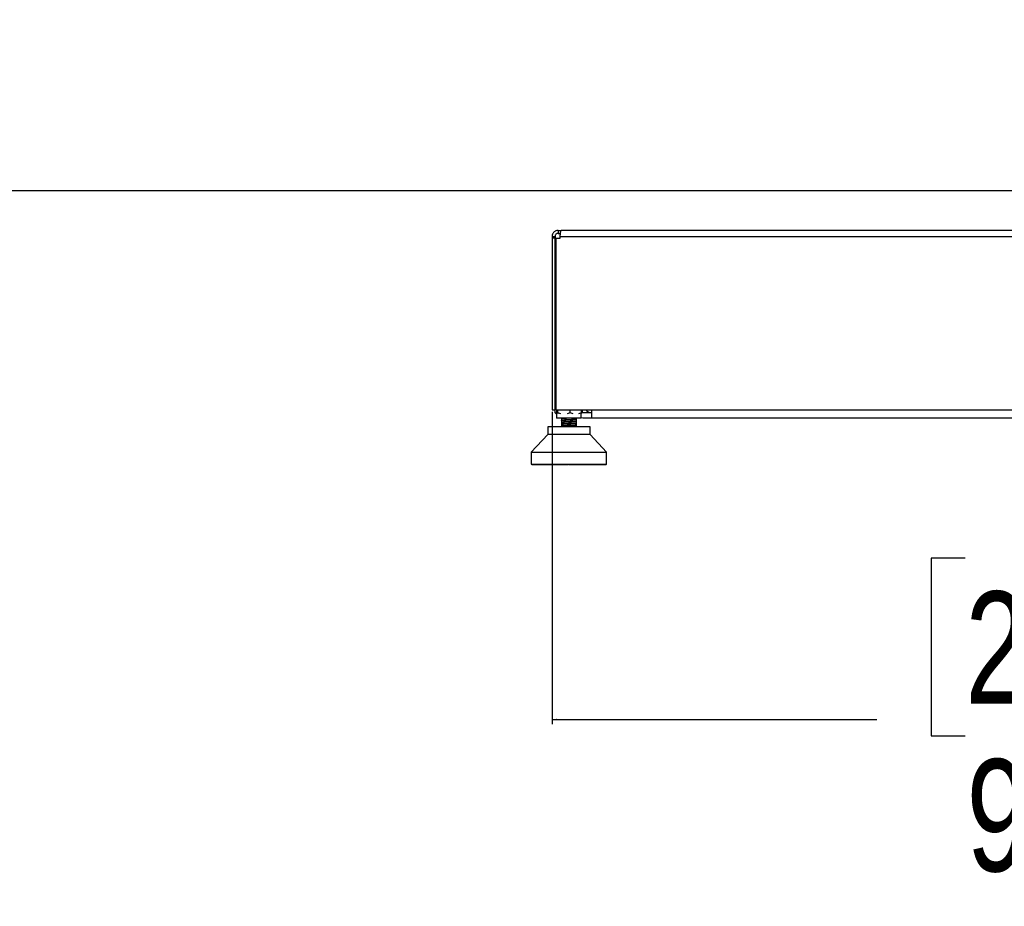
# Model space of a CAD drawing. Header units: millimetres. Extents: x 10 to 13239, y 20 to 10604.
# Tile 102 of 139: x 9449 to 10108, y 381 to 975. Entities that reach past the tile are written whole.
import ezdxf

# ---------------------------------------------------------------- set-up
doc = ezdxf.new("R2010")
doc.units = ezdxf.units.MM
doc.layers.add('COMPONENT_GEOMETRY', color=7, linetype='Continuous')
doc.styles.add('SLDTEXTSTYLE0', font='TXT', dxfattribs={"width": 0.75})
doc.dimstyles.new('SLDDIMSTYLE0', dxfattribs={"dimtxt": 75, "dimasz": 3.302, "dimexe": 0, "dimexo": 0.0625, "dimgap": 18.75, "dimtad": 0, "dimtih": 1, "dimtoh": 1, "dimdec": 0, "dimrnd": 1e-09, "dimzin": 12, "dimdsep": 46, "dimtxsty": 'SLDTEXTSTYLE0', "dimsah": 1, "dimcen": 0.09, "dimadec": 0, "dimazin": 3, "dimtfac": 1, "dimtdec": 0, "dimtofl": 0, "dimtmove": 0, "dimatfit": 3, "dimfxl": 1, "dimfrac": 2, "dimtolj": 1, "dimtzin": 12, "dimarcsym": 0})
doc.dimstyles.new('SLDDIMSTYLE1', dxfattribs={"dimtxt": 75, "dimasz": 3.302, "dimexe": 0, "dimexo": 0.0625, "dimgap": 18.75, "dimtad": 0, "dimtih": 1, "dimtoh": 1, "dimdec": 1, "dimrnd": 1e-09, "dimzin": 12, "dimdsep": 46, "dimtxsty": 'SLDTEXTSTYLE0', "dimsah": 1, "dimcen": 0.09, "dimadec": 0, "dimazin": 3, "dimtfac": 1, "dimtdec": 1, "dimtofl": 0, "dimtmove": 0, "dimatfit": 3, "dimfxl": 1, "dimfrac": 2, "dimtolj": 1, "dimtzin": 12, "dimarcsym": 0})

# ---------------------------------------------------------------- blocks, each defined once
blk = doc.blocks.new('_D_7')
at = {"layer": 'COMPONENT_GEOMETRY', "color": 7}
for p, q in [((9805.44, 712.3), (9805.44, 503.21)), ((10713.44, 712.3), (10713.44, 503.21)), ((10081.68, 614.41), (10058.83, 614.41)), ((10058.83, 614.41), (10058.83, 495.34)), ((10437.2, 614.41), (10460.05, 614.41)), ((10460.05, 614.41), (10460.05, 495.34)), ((9805.44, 506.38), (10022.58, 506.38)), ((10713.44, 506.38), (10496.3, 506.38)), ((10058.83, 495.34), (10081.68, 495.34)), ((10460.05, 495.34), (10437.2, 495.34))]:
    blk.add_line(p, q, dxfattribs=at)
for points in [[(9805.44, 506.38), (9808.74, 505.88), (9808.74, 506.89)], [(10713.44, 506.38), (10710.14, 506.89), (10710.14, 505.88)]]:
    blk.add_solid(points, dxfattribs=at)
at = {"layer": 'COMPONENT_GEOMETRY', "color": 7, "char_height": 75, "attachment_point": 1, "style": 'SLDTEXTSTYLE0'}
for s, insert in [('2\'11.75"', (10081.68, 592.02)), ('908mm', (10082.56, 479.81))]:
    blk.add_mtext(s, dxfattribs=dict(at, insert=insert))
blk = doc.blocks.new('_D_8')
at = {"layer": 'COMPONENT_GEOMETRY', "color": 7}
for p, q in [((7293.38, 3087.78), (7683.05, 3087.78)), ((7679.88, 3087.78), (7679.88, 2097.18)), ((7529.83, 2081.95), (7506.97, 2081.95)), ((7506.97, 2081.95), (7506.97, 1962.88)), ((7829.93, 2081.95), (7852.78, 2081.95)), ((7852.78, 2081.95), (7852.78, 1962.88)), ((7506.97, 1962.88), (7529.83, 1962.88)), ((7852.78, 1962.88), (7829.93, 1962.88)), ((7679.88, 860.07), (7679.88, 1850.67)), ((10160.67, 860.07), (7676.7, 860.07))]:
    blk.add_line(p, q, dxfattribs=at)
for points in [[(7679.88, 3087.78), (7679.37, 3084.48), (7680.39, 3084.48)], [(7679.88, 860.07), (7680.39, 863.37), (7679.37, 863.37)]]:
    blk.add_solid(points, dxfattribs=at)
at = {"layer": 'COMPONENT_GEOMETRY', "color": 7, "char_height": 75, "attachment_point": 1, "style": 'SLDTEXTSTYLE0'}
for s, insert in [('7\'3.71"', (7529.83, 2059.56)), ('2228mm', (7475.29, 1947.35))]:
    blk.add_mtext(s, dxfattribs=dict(at, insert=insert))

msp = doc.modelspace()

# ---------------------------------------------------------------- linework, layer by layer
at = {"color": 7, "linetype": 'Continuous', "lineweight": 25}
for p, q in [((9809.44, 833.57), (9809.44, 831.57)), ((9809.44, 833.57), (9811.44, 833.57)), ((9809.44, 831.57), (9811.01, 831.57)), ((10707.44, 833.57), (9811.44, 833.57)), ((9805.44, 829.57), (9807.44, 829.57)), ((9805.44, 829.57), (9805.44, 828.37)), ((9805.44, 828.37), (9805.44, 713.57)), ((9807.44, 828.37), (9805.44, 828.37)), ((9807.44, 829.57), (9807.44, 828.37)), ((9807.44, 713.57), (9807.44, 828.37)), ((9808.25, 713.57), (9808.25, 828.37)), ((9808.25, 828.37), (9810.85, 828.37)), ((9810.85, 829.57), (10708.03, 829.57)), ((9810.85, 828.37), (9810.85, 829.57)), ((9805.44, 713.57), (9807.44, 713.57)), ((9808.25, 717.07), (9807.55, 716.7)), ((9807.55, 716.7), (9807.98, 717.02)), ((9807.55, 711.5), (9807.55, 716.7)), ((9807.55, 711.5), (9807.95, 711.2)), ((9808.48, 711.01), (9807.55, 711.5)), ((9807.93, 711.16), (9808.42, 710.78)), ((9808.25, 717.29), (9807.95, 717.05)), ((9808.25, 713.57), (10710.63, 713.57)), ((9808.32, 713.57), (9808.32, 711.5)), ((9808.42, 711.19), (9808.32, 711.5)), ((9808.42, 713.57), (9808.42, 708.07)), ((9809.22, 711.5), (9808.99, 710.79)), ((9809.22, 711.5), (9809.22, 713.57)), ((9811.34, 710.79), (9809.22, 711.5)), ((9817.57, 711.5), (9815.44, 710.79)), ((9817.57, 711.5), (9817.57, 713.57)), ((9819.46, 710.79), (9817.57, 711.5)), ((9825.02, 711.5), (9823.12, 710.79)), ((9824.79, 710.79), (9825.02, 711.5)), ((9824.92, 708.07), (9824.92, 711.19)), ((9825.02, 711.5), (9825.02, 713.57)), ((9825.79, 711.57), (9825.79, 713.57)), ((9831.69, 711.57), (9825.94, 711.57)), ((9831.69, 713.57), (9831.69, 708.07)), ((9824.92, 708.07), (9808.42, 708.07)), ((9811.63, 705.59), (9811.64, 705.58)), ((9811.67, 708.07), (9811.67, 707.89)), ((9811.67, 707.81), (9811.67, 706.58)), ((9811.67, 706.5), (9811.67, 705.28)), ((9811.67, 705.2), (9811.67, 703.98)), ((9821.67, 707.23), (9821.67, 708.07)), ((9821.67, 707.16), (9821.67, 707.18)), ((9821.67, 705.93), (9821.67, 707.15)), ((9821.67, 705.85), (9821.67, 705.88)), ((9821.67, 704.63), (9821.67, 705.85)), ((9821.67, 703.33), (9821.67, 704.55)), ((9821.69, 705.91), (9821.73, 705.9)), ((9821.7, 707.21), (9821.73, 707.2)), ((9821.7, 704.6), (9821.73, 704.6)), ((9825.94, 708.07), (9824.92, 708.15)), ((9831.69, 708.07), (9825.94, 708.07)), ((10687.19, 708.07), (9831.69, 708.07)), ((9802.49, 702.19), (9802.49, 697.08)), ((9830.85, 702.19), (9802.49, 702.19)), ((9811.67, 703.9), (9811.67, 702.68)), ((9811.67, 702.6), (9811.67, 702.19)), ((9821.67, 702.19), (9821.67, 703.24)), ((9821.7, 703.3), (9821.73, 703.29)), ((9830.85, 697.08), (9830.85, 702.19)), ((9802.49, 697.08), (9791.46, 685.27)), ((9810.82, 697.08), (9802.49, 697.08)), ((9830.85, 697.08), (9810.82, 697.08)), ((9841.88, 685.27), (9830.85, 697.08)), ((9791.46, 685.27), (9791.46, 677.24)), ((9791.46, 685.27), (9806.26, 685.27)), ((9806.26, 685.27), (9841.88, 685.27)), ((9841.88, 677.24), (9841.88, 685.27)), ((9791.46, 677.24), (9841.88, 677.24)), ((9791.79, 677.08), (9791.79, 677.24)), ((9791.96, 676.92), (9791.79, 677.08)), ((9791.79, 677.08), (9791.84, 677.08)), ((9791.84, 677.24), (9791.84, 677.08)), ((9791.84, 677.08), (9791.99, 676.92)), ((9791.92, 677.08), (9791.92, 677.24)), ((9792.1, 676.92), (9791.92, 677.08)), ((9791.92, 677.08), (9792.09, 677.08)), ((9791.96, 676.92), (9791.99, 676.92)), ((9791.99, 676.92), (9792.1, 676.92)), ((9792.09, 677.24), (9792.09, 677.08)), ((9792.09, 677.08), (9792.22, 676.92)), ((9792.1, 676.92), (9792.22, 676.92)), ((9792.22, 676.92), (9792.46, 676.92)), ((9792.27, 677.08), (9792.27, 677.24)), ((9792.46, 676.92), (9792.27, 677.08)), ((9792.27, 677.08), (9792.54, 677.08)), ((9792.46, 676.92), (9792.66, 676.92)), ((9792.54, 677.24), (9792.54, 677.08)), ((9792.54, 677.08), (9792.66, 676.92)), ((9792.66, 676.92), (9793.02, 676.92)), ((9792.82, 677.08), (9792.82, 677.24)), ((9793.02, 676.92), (9792.82, 677.08)), ((9792.82, 677.08), (9793.21, 677.08)), ((9793.02, 676.92), (9793.31, 676.92)), ((9793.21, 677.24), (9793.21, 677.08)), ((9793.21, 677.08), (9793.31, 676.92)), ((9793.31, 676.92), (9793.78, 676.92)), ((9793.57, 677.08), (9793.57, 677.24)), ((9793.57, 677.08), (9794.07, 677.08)), ((9793.78, 676.92), (9793.57, 677.08)), ((9793.78, 676.92), (9794.16, 676.92)), ((9794.07, 677.24), (9794.07, 677.08)), ((9794.07, 677.08), (9794.16, 676.92)), ((9794.16, 676.92), (9794.74, 676.92)), ((9794.52, 677.08), (9794.52, 677.24)), ((9794.52, 677.08), (9795.13, 677.08)), ((9794.74, 676.92), (9794.52, 677.08)), ((9794.74, 676.92), (9795.19, 676.92)), ((9795.13, 677.24), (9795.13, 677.08)), ((9795.13, 677.08), (9795.19, 676.92)), ((9795.19, 676.92), (9795.88, 676.92)), ((9795.66, 677.08), (9795.66, 677.24)), ((9795.66, 677.08), (9796.37, 677.08)), ((9795.88, 676.92), (9795.66, 677.08)), ((9795.88, 676.92), (9796.41, 676.92)), ((9796.37, 677.24), (9796.37, 677.08)), ((9796.37, 677.08), (9796.41, 676.92)), ((9796.41, 676.92), (9797.2, 676.92)), ((9796.98, 677.08), (9796.98, 677.24)), ((9797.2, 676.92), (9796.98, 677.08)), ((9796.98, 677.08), (9797.78, 677.08)), ((9797.2, 676.92), (9797.81, 676.92)), ((9797.78, 677.24), (9797.78, 677.08)), ((9797.78, 677.08), (9797.81, 676.92)), ((9797.81, 676.92), (9798.69, 676.92)), ((9798.47, 677.08), (9798.47, 677.24)), ((9798.47, 677.08), (9799.36, 677.08)), ((9798.69, 676.92), (9798.47, 677.08)), ((9798.69, 676.92), (9799.36, 676.92)), ((9799.36, 677.24), (9799.36, 677.08)), ((9799.36, 677.08), (9799.36, 676.92)), ((9799.36, 676.92), (9800.34, 676.92)), ((9800.11, 677.08), (9800.11, 677.24)), ((9800.34, 676.92), (9800.11, 677.08)), ((9800.11, 677.08), (9801.08, 677.08)), ((9800.34, 676.92), (9801.06, 676.92)), ((9801.08, 677.08), (9801.06, 676.92)), ((9801.06, 676.92), (9802.12, 676.92)), ((9801.08, 677.24), (9801.08, 677.08)), ((9801.9, 677.08), (9801.9, 677.24)), ((9802.12, 676.92), (9801.9, 677.08)), ((9801.9, 677.08), (9802.94, 677.08)), ((9802.12, 676.92), (9802.9, 676.92)), ((9802.94, 677.08), (9802.9, 676.92)), ((9802.9, 676.92), (9804.02, 676.92)), ((9802.94, 677.24), (9802.94, 677.08)), ((9803.81, 677.08), (9803.81, 677.24)), ((9804.02, 676.92), (9803.81, 677.08)), ((9803.81, 677.08), (9804.91, 677.08)), ((9804.02, 676.92), (9804.85, 676.92)), ((9804.91, 677.08), (9804.85, 676.92)), ((9804.85, 676.92), (9806.04, 676.92)), ((9804.91, 677.24), (9804.91, 677.08)), ((9805.83, 677.08), (9805.83, 677.24)), ((9805.83, 677.08), (9806.98, 677.08)), ((9806.04, 676.92), (9805.83, 677.08)), ((9806.04, 676.92), (9806.9, 676.92)), ((9806.98, 677.08), (9806.9, 676.92)), ((9806.9, 676.92), (9808.08, 676.92)), ((9806.98, 677.24), (9806.98, 677.08)), ((9807.94, 677.08), (9807.94, 677.24)), ((9808.14, 676.92), (9807.94, 677.08)), ((9807.94, 677.08), (9809.14, 677.08)), ((9808.14, 676.92), (9809.04, 676.92)), ((9809.14, 677.08), (9809.04, 676.92)), ((9809.04, 676.92), (9809.97, 676.92)), ((9809.14, 677.24), (9809.14, 677.08)), ((9809.97, 676.92), (9810.14, 676.99)), ((9809.97, 676.92), (9810.32, 676.92)), ((9810.12, 677.08), (9810.12, 677.24)), ((9810.32, 676.92), (9810.12, 677.08)), ((9810.12, 677.08), (9811.36, 677.08)), ((9810.32, 676.92), (9811.24, 676.92)), ((9811.36, 677.08), (9811.24, 676.92)), ((9811.24, 676.92), (9811.92, 676.92)), ((9811.36, 677.24), (9811.36, 677.08)), ((9811.36, 677.08), (9812.11, 677.08)), ((9811.92, 676.92), (9812.11, 677.08)), ((9811.92, 676.92), (9812.34, 676.92)), ((9812.11, 677.08), (9812.11, 677.24)), ((9812.34, 676.92), (9812.46, 676.95)), ((9812.37, 677.08), (9812.37, 677.24)), ((9812.55, 676.92), (9812.37, 677.08)), ((9812.37, 677.08), (9813.62, 677.08)), ((9812.55, 676.92), (9813.49, 676.92)), ((9813.62, 677.08), (9813.49, 676.92)), ((9813.49, 676.92), (9813.91, 676.92)), ((9813.62, 677.24), (9813.62, 677.08)), ((9813.62, 677.08), (9814.09, 677.08)), ((9813.91, 676.92), (9814.09, 677.08)), ((9813.91, 676.92), (9814.33, 676.92)), ((9814.09, 677.08), (9814.09, 677.24)), ((9814.33, 676.92), (9814.51, 677.08)), ((9814.51, 677.08), (9814.51, 677.24)), ((9814.65, 677.08), (9814.65, 677.24)), ((9814.65, 677.08), (9815.91, 677.08)), ((9814.81, 676.92), (9814.65, 677.08)), ((9814.81, 676.92), (9815.76, 676.92)), ((9815.91, 677.08), (9815.76, 676.92)), ((9815.76, 676.92), (9815.92, 676.92)), ((9815.91, 677.24), (9815.91, 677.08)), ((9815.91, 677.08), (9816.09, 677.08)), ((9815.92, 676.92), (9816.09, 677.08)), ((9815.92, 676.92), (9816.35, 676.92)), ((9816.09, 677.08), (9816.09, 677.24)), ((9816.35, 676.92), (9816.51, 677.08)), ((9816.51, 677.08), (9816.51, 677.24)), ((9816.83, 677.08), (9816.83, 677.24)), ((9816.99, 676.92), (9816.83, 677.08)), ((9816.83, 677.08), (9816.94, 677.08)), ((9816.94, 677.08), (9816.94, 677.24)), ((9817.1, 676.92), (9816.94, 677.08)), ((9816.94, 677.08), (9818.21, 677.08)), ((9816.99, 676.92), (9817.1, 676.92)), ((9817.1, 676.92), (9818.05, 676.92)), ((9818.21, 677.08), (9818.05, 676.92)), ((9818.05, 676.92), (9818.37, 676.92)), ((9818.21, 677.24), (9818.21, 677.08)), ((9818.37, 676.92), (9818.51, 677.08)), ((9818.37, 676.92), (9818.52, 676.92)), ((9818.51, 677.08), (9818.51, 677.24)), ((9818.51, 677.08), (9818.69, 677.08)), ((9818.52, 676.92), (9818.69, 677.08)), ((9818.69, 677.08), (9818.69, 677.24)), ((9818.83, 677.08), (9818.83, 677.24)), ((9819.01, 676.92), (9818.83, 677.08)), ((9818.83, 677.08), (9819.24, 677.08)), ((9819.01, 676.92), (9819.37, 676.92)), ((9819.24, 677.08), (9819.24, 677.24)), ((9819.24, 677.08), (9820.5, 677.08)), ((9819.37, 676.92), (9819.24, 677.08)), ((9819.37, 676.92), (9820.32, 676.92)), ((9820.5, 677.08), (9820.32, 676.92)), ((9820.32, 676.92), (9820.37, 676.92)), ((9820.37, 676.92), (9820.5, 677.08)), ((9820.37, 676.92), (9820.79, 676.92)), ((9820.5, 677.24), (9820.5, 677.08)), ((9820.5, 677.08), (9820.5, 677.24)), ((9820.79, 676.92), (9820.9, 676.95)), ((9820.81, 677.08), (9820.81, 677.24)), ((9821, 676.92), (9820.81, 677.08)), ((9820.81, 677.08), (9821.51, 677.08)), ((9821, 676.92), (9821.63, 676.92)), ((9821.51, 677.08), (9821.51, 677.24)), ((9821.51, 677.08), (9822.75, 677.08)), ((9821.63, 676.92), (9821.51, 677.08)), ((9821.63, 676.92), (9822.56, 676.92)), ((9822.75, 677.08), (9822.56, 676.92)), ((9822.56, 676.92), (9822.96, 676.92)), ((9822.75, 677.24), (9822.75, 677.08)), ((9822.76, 677.08), (9822.76, 677.24)), ((9822.96, 676.92), (9822.76, 677.08)), ((9822.76, 677.08), (9823.74, 677.08)), ((9822.96, 676.92), (9823.84, 676.92)), ((9823.74, 677.08), (9823.74, 677.24)), ((9823.84, 676.92), (9823.74, 677.08)), ((9823.74, 677.08), (9824.95, 677.08)), ((9823.84, 676.92), (9824.75, 676.92)), ((9824.95, 677.08), (9824.75, 676.92)), ((9824.75, 676.92), (9824.86, 676.92)), ((9824.86, 676.92), (9825.99, 676.92)), ((9824.95, 677.24), (9824.95, 677.08)), ((9825.91, 677.08), (9825.91, 677.24)), ((9825.91, 677.08), (9827.08, 677.08)), ((9825.99, 676.92), (9825.91, 677.08)), ((9825.99, 676.92), (9826.87, 676.92)), ((9827.08, 677.08), (9826.87, 676.92)), ((9826.87, 676.92), (9828.07, 676.92)), ((9827.08, 677.24), (9827.08, 677.08)), ((9828, 677.08), (9828, 677.24)), ((9828, 677.08), (9829.12, 677.08)), ((9828.07, 676.92), (9828, 677.08)), ((9828.07, 676.92), (9828.9, 676.92)), ((9829.12, 677.08), (9828.9, 676.92)), ((9828.9, 676.92), (9830.04, 676.92)), ((9829.12, 677.24), (9829.12, 677.08)), ((9830, 677.08), (9830, 677.24)), ((9830, 677.08), (9831.05, 677.08)), ((9830.04, 676.92), (9830, 677.08)), ((9830.04, 676.92), (9830.83, 676.92)), ((9831.05, 677.08), (9830.83, 676.92)), ((9830.83, 676.92), (9831.9, 676.92)), ((9831.05, 677.24), (9831.05, 677.08)), ((9831.88, 677.08), (9831.88, 677.24)), ((9831.88, 677.08), (9832.86, 677.08)), ((9831.9, 676.92), (9831.88, 677.08)), ((9831.9, 676.92), (9832.64, 676.92)), ((9832.86, 677.08), (9832.64, 676.92)), ((9832.64, 676.92), (9833.63, 676.92)), ((9832.86, 677.24), (9832.86, 677.08)), ((9833.63, 677.08), (9833.63, 677.24)), ((9833.63, 677.08), (9834.54, 677.08)), ((9833.63, 676.92), (9833.63, 677.08)), ((9833.63, 676.92), (9834.31, 676.92)), ((9834.54, 677.08), (9834.31, 676.92)), ((9834.31, 676.92), (9835.22, 676.92)), ((9834.54, 677.24), (9834.54, 677.08)), ((9835.22, 676.92), (9835.24, 677.08)), ((9835.22, 676.92), (9835.83, 676.92)), ((9835.24, 677.08), (9835.24, 677.24)), ((9835.24, 677.08), (9836.06, 677.08)), ((9836.06, 677.08), (9835.83, 676.92)), ((9835.83, 676.92), (9836.65, 676.92)), ((9836.06, 677.24), (9836.06, 677.08)), ((9836.65, 676.92), (9836.69, 677.08)), ((9836.65, 676.92), (9837.19, 676.92)), ((9836.69, 677.08), (9836.69, 677.24)), ((9836.69, 677.08), (9837.41, 677.08)), ((9837.41, 677.08), (9837.19, 676.92)), ((9837.19, 676.92), (9837.9, 676.92)), ((9837.41, 677.24), (9837.41, 677.08)), ((9837.9, 676.92), (9837.96, 677.08)), ((9837.9, 676.92), (9838.38, 676.92)), ((9837.96, 677.08), (9837.96, 677.24)), ((9837.96, 677.08), (9838.59, 677.08)), ((9838.59, 677.08), (9838.38, 676.92)), ((9838.38, 676.92), (9838.98, 676.92)), ((9838.59, 677.24), (9838.59, 677.08)), ((9838.98, 676.92), (9839.06, 677.08)), ((9838.98, 676.92), (9839.37, 676.92)), ((9839.06, 677.08), (9839.06, 677.24)), ((9839.06, 677.08), (9839.58, 677.08)), ((9839.58, 677.08), (9839.37, 676.92)), ((9839.37, 676.92), (9839.87, 676.92)), ((9839.58, 677.24), (9839.58, 677.08)), ((9839.87, 676.92), (9839.96, 677.08)), ((9839.87, 676.92), (9840.18, 676.92)), ((9839.96, 677.08), (9839.96, 677.24)), ((9839.96, 677.08), (9840.38, 677.08)), ((9840.38, 677.08), (9840.18, 676.92)), ((9840.18, 676.92), (9840.55, 676.92)), ((9840.38, 677.24), (9840.38, 677.08)), ((9840.55, 676.92), (9840.67, 677.08)), ((9840.55, 676.92), (9840.78, 676.92)), ((9840.67, 677.08), (9840.67, 677.24)), ((9840.67, 677.08), (9840.97, 677.08)), ((9840.97, 677.08), (9840.78, 676.92)), ((9840.78, 676.92), (9841.04, 676.92)), ((9840.97, 677.24), (9840.97, 677.08)), ((9841.04, 676.92), (9841.17, 677.08)), ((9841.04, 676.92), (9841.18, 676.92)), ((9841.17, 677.08), (9841.17, 677.24)), ((9841.17, 677.08), (9841.36, 677.08)), ((9841.36, 677.08), (9841.18, 676.92)), ((9841.18, 676.92), (9841.32, 676.92)), ((9841.32, 676.92), (9841.47, 677.08)), ((9841.32, 676.92), (9841.37, 676.92)), ((9841.36, 677.24), (9841.36, 677.08)), ((9841.54, 677.08), (9841.37, 676.92)), ((9841.38, 676.92), (9841.55, 677.08)), ((9841.47, 677.08), (9841.47, 677.24)), ((9841.47, 677.08), (9841.54, 677.08)), ((9841.54, 677.24), (9841.54, 677.08)), ((9841.55, 677.08), (9841.55, 677.24))]:
    msp.add_line(p, q, dxfattribs=at)
at = {"color": 8, "linetype": 'Continuous', "lineweight": 25}
for p, q in [((9791.84, 677.08), (9791.92, 677.08)), ((9792.09, 677.08), (9792.27, 677.08)), ((9792.54, 677.08), (9792.82, 677.08)), ((9793.21, 677.08), (9793.57, 677.08)), ((9794.07, 677.08), (9794.52, 677.08)), ((9795.13, 677.08), (9795.66, 677.08)), ((9796.37, 677.08), (9796.98, 677.08)), ((9797.78, 677.08), (9798.47, 677.08)), ((9799.36, 677.08), (9800.11, 677.08)), ((9801.08, 677.08), (9801.9, 677.08)), ((9802.94, 677.08), (9803.81, 677.08)), ((9804.91, 677.08), (9805.83, 677.08)), ((9806.98, 677.08), (9807.94, 677.08)), ((9809.14, 677.08), (9810.12, 677.08)), ((9812.11, 677.08), (9812.37, 677.08)), ((9814.09, 677.08), (9814.51, 677.08)), ((9816.09, 677.08), (9816.51, 677.08)), ((9818.21, 677.08), (9818.51, 677.08)), ((9820.5, 677.08), (9820.5, 677.08)), ((9820.5, 677.08), (9820.81, 677.08)), ((9822.75, 677.08), (9822.76, 677.08)), ((9824.95, 677.08), (9825.91, 677.08)), ((9827.08, 677.08), (9828, 677.08)), ((9829.12, 677.08), (9830, 677.08)), ((9831.05, 677.08), (9831.88, 677.08)), ((9832.86, 677.08), (9833.63, 677.08)), ((9834.54, 677.08), (9835.24, 677.08)), ((9836.06, 677.08), (9836.69, 677.08)), ((9837.41, 677.08), (9837.96, 677.08)), ((9838.59, 677.08), (9839.06, 677.08)), ((9839.58, 677.08), (9839.96, 677.08)), ((9840.38, 677.08), (9840.67, 677.08)), ((9840.97, 677.08), (9841.17, 677.08)), ((9841.36, 677.08), (9841.47, 677.08)), ((9841.54, 677.08), (9841.55, 677.08))]:
    msp.add_line(p, q, dxfattribs=at)
at = {"color": 7, "linetype": 'Continuous', "lineweight": 25, "flags": 128}
msp.add_lwpolyline([(9825.94, 711.57), (9825.35, 711.62), (9825.02, 711.71)], dxfattribs=at)
at = {"color": 7, "linetype": 'Continuous', "lineweight": 25}
msp.add_arc((9831.94, 716.57), 5, 216.8699, 267.13402, dxfattribs=at)
for points, knots in [([(9809.44, 833.57), (9808.93, 833.51), (9808.15, 833.43), (9807.22, 832.93), (9806.59, 832.42), (9806.08, 831.78), (9805.58, 830.86), (9805.49, 830.08), (9805.44, 829.57)], [0, 0, 0, 0, 0.241165, 0.369516, 0.5, 0.630484, 0.758835, 1, 1, 1, 1]), ([(9809.44, 831.57), (9809.32, 831.56), (9809.06, 831.55), (9808.55, 831.39), (9807.99, 831.02), (9807.61, 830.45), (9807.46, 829.95), (9807.45, 829.69), (9807.44, 829.57)], [0, 0, 0, 0, 0.11666, 0.240366, 0.5, 0.759634, 0.88334, 1, 1, 1, 1]), ([(9810.85, 829.57), (9810.88, 830.08), (9810.91, 830.86), (9811.04, 831.78), (9811.15, 832.42), (9811.25, 832.93), (9811.39, 833.43), (9811.42, 833.51), (9811.44, 833.57)], [0, 0, 0, 0, 0.241165, 0.369516, 0.5, 0.630484, 0.758835, 1, 1, 1, 1]), ([(9811.64, 707.82), (9811.64, 707.82), (9811.63, 707.82), (9811.65, 707.82), (9811.67, 707.82)], [0, 0, 0, 0, 0.415415, 1, 1, 1, 1]), ([(9821.68, 704.58), (9821.65, 704.56), (9821.59, 704.53), (9820.99, 704.47), (9819.98, 704.41), (9818.67, 704.35), (9817.19, 704.29), (9815.66, 704.22), (9814.22, 704.16), (9812.99, 704.1), (9812.11, 704.04), (9811.66, 703.99), (9811.67, 703.96), (9811.67, 703.95)], [0, 0, 0, 0, 0.068535, 0.168104, 0.267577, 0.36718, 0.466633, 0.566233, 0.665714, 0.765275, 0.864812, 0.964315, 1, 1, 1, 1]), ([(9814.26, 708.07), (9813.84, 708.05), (9813, 708.01), (9812.13, 707.94), (9811.66, 707.9), (9811.67, 707.87), (9811.67, 707.86)], [0, 0, 0, 0, 0.290698, 0.586932, 0.883551, 1, 1, 1, 1]), ([(9821.67, 707.18), (9821.65, 707.16), (9821.59, 707.13), (9820.99, 707.08), (9820.01, 707.01), (9818.69, 706.95), (9817.21, 706.89), (9815.68, 706.83), (9814.24, 706.77), (9813, 706.7), (9812.13, 706.64), (9811.66, 706.59), (9811.67, 706.57), (9811.67, 706.56)], [0, 0, 0, 0, 0.063886, 0.164077, 0.264292, 0.364425, 0.464679, 0.564784, 0.665041, 0.765168, 0.86539, 0.965572, 1, 1, 1, 1]), ([(9821.67, 705.88), (9821.65, 705.86), (9821.59, 705.83), (9820.99, 705.77), (9820, 705.71), (9818.68, 705.65), (9817.2, 705.59), (9815.67, 705.53), (9814.23, 705.46), (9813, 705.4), (9812.12, 705.34), (9811.66, 705.29), (9811.67, 705.26), (9811.67, 705.26)], [0, 0, 0, 0, 0.064043, 0.164239, 0.264298, 0.364465, 0.464576, 0.564687, 0.664854, 0.764912, 0.865109, 0.965154, 1, 1, 1, 1]), ([(9812.45, 706.7), (9812.15, 706.67), (9811.85, 706.64), (9811.73, 706.61), (9811.69, 706.61), (9811.71, 706.6), (9811.71, 706.6)], [0, 0, 0, 0, 0.802329, 0.815247, 0.918616, 1, 1, 1, 1]), ([(9811.76, 705.2), (9811.73, 705.22), (9811.69, 705.23), (9811.81, 705.25), (9811.99, 705.28), (9812.25, 705.3), (9812.45, 705.32)], [0, 0, 0, 0, 0.305642, 0.425432, 0.555898, 1, 1, 1, 1]), ([(9812.45, 708), (9812.15, 707.97), (9811.75, 707.94), (9811.72, 707.91), (9811.71, 707.9)], [0, 0, 0, 0, 0.758284, 1, 1, 1, 1]), ([(9811.73, 706.5), (9811.72, 706.52), (9811.68, 706.55), (9812.14, 706.59), (9812.45, 706.62)], [0, 0, 0, 0, 0.3077326, 1, 1, 1, 1]), ([(9811.76, 707.81), (9811.74, 707.82), (9811.66, 707.86), (9812.13, 707.9), (9812.45, 707.92)], [0, 0, 0, 0, 0.306792, 1, 1, 1, 1]), ([(9812.45, 705.4), (9812.26, 705.38), (9811.96, 705.35), (9811.71, 705.32), (9811.74, 705.3), (9811.76, 705.29)], [0, 0, 0, 0, 0.507212, 0.798975, 1, 1, 1, 1]), ([(9813.55, 708.07), (9813.38, 708.06), (9812.95, 708.04), (9812.64, 708.01), (9812.45, 708)], [0, 0, 0, 0, 0.393814, 1, 1, 1, 1]), ([(9812.45, 707.92), (9812.64, 707.94), (9813.03, 707.96), (9813.92, 708.01), (9814.7, 708.05), (9815.16, 708.07)], [0, 0, 0, 0, 0.281696, 0.583234, 1, 1, 1, 1]), ([(9821.57, 707.23), (9821.6, 707.22), (9821.63, 707.2), (9821.39, 707.16), (9820.85, 707.1), (9819.66, 707.04), (9818.68, 706.99), (9818.06, 706.96), (9817.11, 706.93), (9815.56, 706.86), (9813.69, 706.78), (9812.87, 706.73), (9812.45, 706.7)], [0, 0, 0, 0, 0.084878, 0.09357, 0.237294, 0.389598, 0.466344, 0.492724, 0.542832, 0.695339, 0.847536, 1, 1, 1, 1]), ([(9812.45, 706.62), (9812.86, 706.65), (9813.38, 706.68), (9814.14, 706.72), (9814.39, 706.73), (9814.52, 706.74), (9814.58, 706.74), (9814.6, 706.74), (9814.61, 706.74), (9814.62, 706.74), (9814.68, 706.75), (9814.89, 706.76), (9815.34, 706.77), (9815.79, 706.79), (9816.08, 706.81), (9816.13, 706.81), (9816.14, 706.81), (9816.14, 706.81), (9816.14, 706.81), (9816.14, 706.81), (9816.14, 706.81), (9816.16, 706.81), (9816.2, 706.81), (9816.61, 706.83), (9817.35, 706.86), (9818.38, 706.9), (9819.6, 706.96), (9820.81, 707.03), (9821.59, 707.09), (9821.57, 707.13), (9821.56, 707.14)], [0, 0, 0, 0, 0.156871, 0.196329, 0.216064, 0.225933, 0.230868, 0.231485, 0.231504, 0.231938, 0.233944, 0.248392, 0.287317, 0.348684, 0.357943, 0.359125, 0.359718, 0.360015, 0.360164, 0.360182, 0.360192, 0.360196, 0.362857, 0.371307, 0.459321, 0.539841, 0.625139, 0.782988, 0.940847, 1, 1, 1, 1]), ([(9821.57, 705.93), (9821.59, 705.92), (9821.63, 705.87), (9820.85, 705.8), (9819.43, 705.72), (9817.56, 705.64), (9816.18, 705.58), (9814.91, 705.53), (9813.66, 705.48), (9812.86, 705.42), (9812.45, 705.4)], [0, 0, 0, 0, 0.085054, 0.237549, 0.390044, 0.5424, 0.694776, 0.703966, 0.848796, 1, 1, 1, 1]), ([(9812.45, 705.32), (9812.86, 705.35), (9813.48, 705.39), (9814.64, 705.44), (9815.91, 705.5), (9817.59, 705.56), (9819.44, 705.65), (9820.84, 705.73), (9821.59, 705.79), (9821.57, 705.83), (9821.56, 705.84)], [0, 0, 0, 0, 0.154902, 0.236221, 0.317191, 0.477002, 0.629234, 0.786402, 0.943564, 1, 1, 1, 1]), ([(9821.66, 704.63), (9821.66, 704.63), (9821.7, 704.61), (9821.52, 704.57), (9820.86, 704.5), (9819.42, 704.42), (9817.86, 704.35), (9816.77, 704.31), (9816.12, 704.28), (9815.56, 704.26), (9815.05, 704.24), (9814.75, 704.22), (9814.37, 704.21), (9813.48, 704.16), (9812.86, 704.12), (9812.45, 704.1)], [0, 0, 0, 0, 0.005347, 0.089924, 0.237369, 0.389609, 0.541936, 0.61818, 0.644718, 0.694949, 0.75077, 0.766732, 0.77172, 0.847808, 1, 1, 1, 1]), ([(9821.61, 704.58), (9821.55, 704.6), (9821.48, 704.62), (9821.3, 704.63), (9821.28, 704.63)], [0, 0, 0, 0, 0.874373, 1, 1, 1, 1]), ([(9821.67, 706.23), (9821.71, 706.22), (9821.76, 706.21), (9821.71, 706.2), (9821.7, 706.2)], [0, 0, 0, 0, 0.812657, 1, 1, 1, 1]), ([(9811.64, 703.92), (9811.64, 703.92), (9811.63, 703.91), (9811.66, 703.91), (9811.67, 703.91)], [0, 0, 0, 0, 0.499906, 1, 1, 1, 1]), ([(9821.67, 703.27), (9821.65, 703.26), (9821.58, 703.23), (9820.98, 703.17), (9819.97, 703.11), (9818.66, 703.05), (9817.18, 702.98), (9815.64, 702.92), (9814.21, 702.86), (9812.98, 702.8), (9812.11, 702.74), (9811.66, 702.69), (9811.67, 702.66), (9811.67, 702.65)], [0, 0, 0, 0, 0.06813, 0.168101, 0.268167, 0.368193, 0.468202, 0.568281, 0.668241, 0.768345, 0.868298, 0.968388, 1, 1, 1, 1]), ([(9811.76, 703.9), (9811.74, 703.91), (9811.69, 703.94), (9811.93, 703.97), (9812.18, 704), (9812.34, 704.01), (9812.45, 704.02)], [0, 0, 0, 0, 0.305932, 0.652039, 0.77815, 1, 1, 1, 1]), ([(9812.45, 702.79), (9812.14, 702.77), (9811.75, 702.73), (9811.72, 702.7), (9811.71, 702.69)], [0, 0, 0, 0, 0.80384, 1, 1, 1, 1]), ([(9811.74, 702.6), (9811.73, 702.61), (9811.68, 702.65), (9812.13, 702.69), (9812.45, 702.72)], [0, 0, 0, 0, 0.307216, 1, 1, 1, 1]), ([(9812.45, 704.1), (9812.44, 704.09), (9812.34, 704.09), (9812.03, 704.06), (9811.7, 704.02), (9811.74, 704), (9811.76, 703.99)], [0, 0, 0, 0, 0.02417, 0.224703, 0.78925, 1, 1, 1, 1]), ([(9811.74, 702.64), (9811.75, 702.64), (9811.83, 702.62), (9812.11, 702.59), (9812.34, 702.57)], [0, 0, 0, 0, 0.188994, 1, 1, 1, 1]), ([(9812.45, 704.02), (9812.86, 704.05), (9813.38, 704.08), (9814.14, 704.12), (9814.39, 704.13), (9814.52, 704.13), (9814.58, 704.14), (9814.6, 704.14), (9814.61, 704.14), (9814.65, 704.14), (9814.97, 704.15), (9815.92, 704.2), (9817.23, 704.25), (9818.35, 704.3), (9818.91, 704.32), (9819.26, 704.34), (9819.85, 704.37), (9820.58, 704.41), (9821.22, 704.46), (9821.43, 704.49), (9821.52, 704.5)], [0, 0, 0, 0, 0.168078, 0.210349, 0.23149, 0.242061, 0.247347, 0.248008, 0.248049, 0.249161, 0.260655, 0.33851, 0.505027, 0.588187, 0.637136, 0.664966, 0.691557, 0.817556, 0.919914, 1, 1, 1, 1]), ([(9821.6, 703.33), (9821.61, 703.31), (9821.61, 703.27), (9820.85, 703.2), (9819.42, 703.12), (9817.54, 703.04), (9815.56, 702.96), (9813.69, 702.87), (9812.87, 702.82), (9812.45, 702.79)], [0, 0, 0, 0, 0.085294, 0.237658, 0.390025, 0.544689, 0.694917, 0.847455, 1, 1, 1, 1]), ([(9812.45, 702.72), (9812.82, 702.74), (9813.43, 702.78), (9814.55, 702.83), (9815.54, 702.88), (9816.52, 702.92), (9817.86, 702.97), (9819.42, 703.04), (9820.91, 703.12), (9821.33, 703.18), (9821.55, 703.2)], [0, 0, 0, 0, 0.150283, 0.249157, 0.326419, 0.416205, 0.500268, 0.668379, 0.833665, 1, 1, 1, 1]), ([(9821.67, 702.34), (9821.69, 702.33), (9821.76, 702.32), (9821.72, 702.31), (9821.68, 702.3)], [0, 0, 0, 0, 0.372193, 1, 1, 1, 1])]:
    msp.add_open_spline(points, degree=3, knots=knots, dxfattribs=at)

# ---------------------------------------------------------------- dimensions: what is measured, and where the dimension line sits
at = {"layer": 'COMPONENT_GEOMETRY', "color": 7}
dim = msp.add_linear_dim(base=(7679.88, 860.07), p1=(7292.11, 3087.78), p2=(10161.94, 860.07), angle=90, dimstyle='SLDDIMSTYLE0', dxfattribs=at)
dim.commit()
dim.dimension.update_dxf_attribs({"geometry": '_D_8', "text_midpoint": (7679.88, 1973.93), "dimtype": 160})
dim = msp.add_linear_dim(base=(9805.44, 506.38), p1=(10713.44, 713.57), p2=(9805.44, 713.57), dimstyle='SLDDIMSTYLE1', dxfattribs=at)
dim.commit()
dim.dimension.update_dxf_attribs({"geometry": '_D_7', "text_midpoint": (10259.44, 506.38), "dimtype": 160})

doc.saveas('drawing.dxf')
